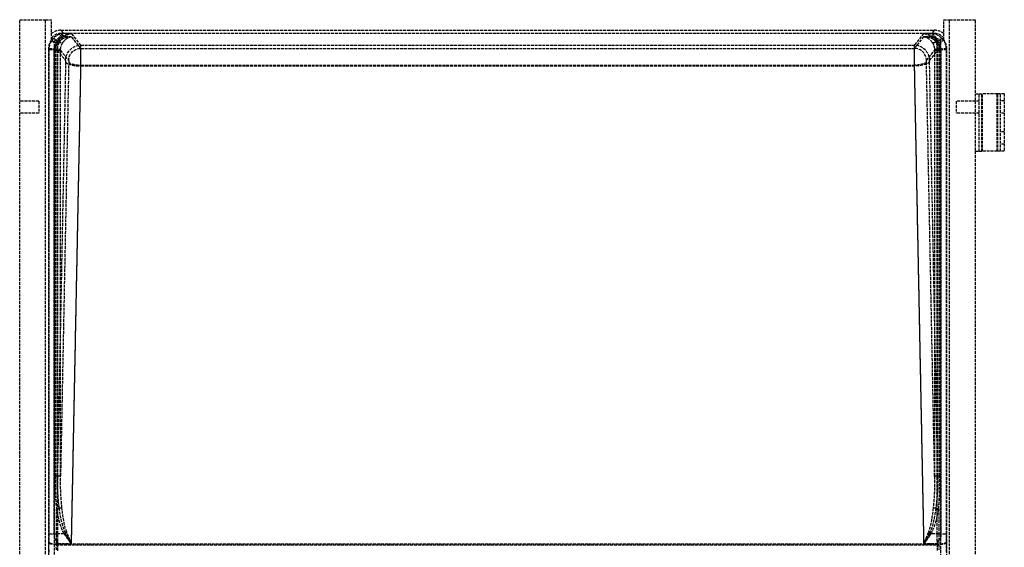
# Model space of a CAD drawing. Header units: millimetres. Extents: x 0 to 512, y -16 to 500.
# Tile 3 of 3: x 0 to 512, y 225 to 500. Entities that reach past the tile are written whole.
import ezdxf

# ---------------------------------------------------------------- set-up
doc = ezdxf.new("R2010")
doc.units = ezdxf.units.MM
doc.header["$LTSCALE"] = 10
doc.linetypes.add('ALLCAD_Strich', pattern=[0.2, 0.15, -0.05])
doc.layers.add('BESCH_KONT_sich_schn_grun_2d', color=10, linetype='Continuous')

msp = doc.modelspace()

# ---------------------------------------------------------------- linework, layer by layer
at = {"layer": 'BESCH_KONT_sich_schn_grun_2d', "linetype": 'ALLCAD_Strich'}
for p, q in [((0, 0), (0, 500)), ((0, 500), (13.5, 500)), ((13.5, 500), (16.5, 500)), ((13.5, 0), (13.5, 500)), ((16.5, 489.57), (16.5, 500)), ((480.5, 500), (483.5, 500)), ((480.5, 489.57), (480.5, 500)), ((483.5, 0), (483.5, 500)), ((483.5, 500), (497, 500)), ((497, 0), (497, 500)), ((21.47, 494.5), (475.53, 494.5)), ((22.85, 492.78), (21.47, 494.5)), ((22.85, 491.15), (21.48, 492.86)), ((475.52, 492.86), (21.48, 492.86)), ((26.96, 492.78), (22.85, 492.78)), ((31.82, 486.69), (26.96, 492.78)), ((470.04, 492.78), (465.18, 486.69)), ((474.15, 492.78), (470.04, 492.78)), ((475.53, 494.5), (474.15, 492.78)), ((475.52, 492.86), (474.15, 491.15)), ((18.14, 490.07), (16.5, 490.08)), ((17.82, 488.1), (16.5, 489.75)), ((19.86, 487.92), (18.14, 490.07)), ((18.14, 3.74), (18.14, 490.07)), ((19.89, 228.58), (19.89, 487.32)), ((26.96, 491.15), (22.85, 491.15)), ((31.82, 485.07), (26.96, 491.15)), ((31.82, 486.69), (465.18, 486.69)), ((470.04, 491.15), (465.18, 485.07)), ((474.15, 491.15), (470.04, 491.15)), ((477.11, 228.58), (477.11, 487.32)), ((477.14, 487.92), (478.86, 490.07)), ((480.5, 490.08), (478.86, 490.07)), ((478.86, 490.07), (478.86, 3.74)), ((480.5, 489.75), (479.18, 488.1)), ((14.9, 484.77), (14.9, 2.44)), ((14.9, 484.77), (15.13, 484.48)), ((15.13, 484.48), (15.13, 232.48)), ((15.13, 484.48), (18.22, 484.48)), ((15.16, 485.13), (18.25, 484.88)), ((17.99, 232.48), (17.99, 484.48)), ((18.22, 484.48), (18.59, 484.48)), ((19.61, 484.02), (18.22, 484.02)), ((18.22, 484.02), (18.22, 262.5)), ((18.58, 484.02), (18.58, 262.5)), ((19.61, 262.5), (19.61, 484.02)), ((19.61, 484.02), (23.84, 478.72)), ((21.23, 484.02), (19.61, 484.02)), ((21.23, 262.5), (21.23, 484.02)), ((21.23, 484.02), (25.47, 478.72)), ((31.82, 485.07), (465.18, 485.07)), ((471.53, 478.72), (475.77, 484.02)), ((473.16, 478.72), (477.39, 484.02)), ((475.77, 484.02), (477.39, 484.02)), ((475.77, 484.02), (475.77, 262.5)), ((477.39, 484.02), (478.78, 484.02)), ((477.39, 484.02), (477.39, 262.5)), ((478.41, 484.48), (478.78, 484.48)), ((478.42, 262.5), (478.42, 484.02)), ((478.75, 484.88), (481.84, 485.13)), ((478.78, 484.48), (481.87, 484.48)), ((478.78, 262.5), (478.78, 484.02)), ((479.01, 484.48), (479.01, 232.48)), ((481.87, 484.48), (482.1, 484.77)), ((481.87, 232.48), (481.87, 484.48)), ((482.1, 2.44), (482.1, 484.77)), ((23.87, 478.09), (19.61, 262.5)), ((25.5, 478.09), (21.23, 262.5)), ((26.93, 227.48), (31.85, 476.35)), ((31.85, 476.35), (465.15, 476.35)), ((465.15, 476.35), (470.07, 227.48)), ((475.77, 262.5), (471.5, 478.09)), ((477.39, 262.5), (473.13, 478.09)), ((26.93, 227.04), (31.85, 475.91)), ((31.85, 475.91), (465.15, 475.91)), ((465.15, 475.91), (470.07, 227.04)), ((497, 461.5), (500.31, 461.5)), ((499, 431.5), (499, 461.5)), ((508.35, 461.5), (500.31, 461.5)), ((500.31, 431.5), (500.31, 461.5)), ((500.65, 431.5), (500.65, 461.5)), ((510, 461.5), (508.35, 461.5)), ((508.35, 431.5), (508.35, 461.5)), ((508.69, 431.5), (508.69, 461.5)), ((510, 431.5), (510, 461.5)), ((512, 461.5), (510, 461.5)), ((512, 461.5), (512, 431.5)), ((10, 457.65), (0, 457.65)), ((10, 457.65), (10, 451.35)), ((487, 457.65), (487, 451.35)), ((499, 457.65), (487, 457.65)), ((512, 457.7), (510, 457.7)), ((10, 451.35), (0, 451.35)), ((499, 451.35), (487, 451.35)), ((512, 451.3), (510, 451.3)), ((512, 441.7), (510, 441.7)), ((512, 435.3), (510, 435.3)), ((497, 431.5), (500.31, 431.5)), ((508.35, 431.5), (500.31, 431.5)), ((510, 431.5), (508.35, 431.5)), ((512, 431.5), (510, 431.5)), ((19.61, 262.5), (18.22, 262.5)), ((21.23, 262.5), (19.61, 262.5)), ((477.39, 262.5), (475.77, 262.5)), ((478.78, 262.5), (477.39, 262.5)), ((20.62, 245.76), (19.12, 245.52)), ((477.88, 245.52), (476.38, 245.76)), ((19.12, 232.48), (19.12, 245.52)), ((477.88, 245.52), (477.88, 232.48)), ((15.13, 232.48), (19.12, 232.48)), ((23.11, 232.48), (19.12, 232.48)), ((23.83, 232.92), (23.11, 232.48)), ((473.17, 232.92), (473.89, 232.48)), ((477.88, 232.48), (473.89, 232.48)), ((477.88, 232.48), (481.87, 232.48)), ((15.09, 228.13), (15.08, 227.93)), ((19.07, 226.84), (19.08, 227.04)), ((19.07, 226.84), (477.93, 226.84)), ((19.08, 227.04), (26.93, 227.04)), ((19.86, 227.29), (19.87, 227.48)), ((19.86, 227.29), (477.14, 227.29)), ((19.87, 227.48), (26.93, 227.48)), ((470.07, 227.48), (477.13, 227.48)), ((470.07, 227.04), (477.92, 227.04)), ((477.13, 227.48), (477.14, 227.29)), ((477.92, 227.04), (477.93, 226.84)), ((481.92, 227.93), (481.91, 228.13))]:
    msp.add_line(p, q, dxfattribs=at)
for centre, major_axis, ratio, start_param, end_param in [((22.85, 484.81), (-3.73, -7.16), 0.94451, -2.637955, -1.154425), ((21.52, 486.47), (-5.03, 6.29), 0.993786, -0.671256, -0.001034), ((21.52, 486.47), (-4, 5.01), 0.993786, -0.671256, 0.2271), ((26.96, 484.81), (-8.86, -2.63), 0.852521, -1.818861, -0.955446), ((470.04, 484.81), (8.86, -2.63), 0.852521, 0.955446, 1.818861), ((474.15, 484.81), (-3.73, 7.16), 0.94451, -1.987167, -0.503637), ((475.48, 486.47), (4, 5.01), 0.993786, -0.2271, 0.671256), ((475.48, 486.47), (5.03, 6.29), 0.993786, 0.001034, 0.671256), ((22.92, 484.72), (-5.03, 6.29), 0.993786, 0.250467, 0.89346), ((22.85, 484.81), (-2.91, -5.75), 0.931562, -2.643588, -1.673766), ((26.96, 484.81), (-9.11, -1.06), 0.689327, -1.65091, -0.787495), ((20.01, 490.5), (1.44, -1.08), 0.49696, -1.216284, -0.126238), ((31.82, 478.22), (0, 8.5), 0.004113, -1.846598, -0.087266), ((465.18, 478.22), (0, -8.5), 0.004113, -3.054326, -1.294994), ((465.18, 478.72), (-6.25, 4.99), 0.993786, -2.464257, -0.89954), ((470.04, 484.81), (9.11, -1.06), 0.689327, 0.787495, 1.65091), ((474.15, 484.81), (-2.91, 5.75), 0.931562, -1.467827, -0.498005), ((476.99, 490.5), (-1.44, -1.08), 0.49696, 0.126238, 1.216284), ((474.08, 484.72), (5.03, 6.29), 0.993786, -0.89346, -0.250467), ((23.13, 484.46), (-4.99, 6.25), 0.999981, 0.812274, 0.89346), ((31.82, 478.22), (0, 6.87), 0.005089, -1.846598, -0.087266), ((465.18, 478.22), (0, -6.87), 0.005089, -3.054326, -1.294994), ((465.18, 478.72), (-4.98, 3.98), 0.993786, -2.464257, -0.89954), ((473.87, 484.46), (4.99, 6.25), 0.999981, -0.89346, -0.812274), ((31.85, 478.09), (-8, 0.16), 0.272269, 0.072559, 1.576185), ((31.85, 478.09), (-6.37, 0.13), 0.272269, 0.072559, 1.576185), ((27.65, 265.45), (-0.71, -35.99), 0.272269, -0.978632, -0.407589), ((469.35, 265.45), (0.71, -35.99), 0.272269, 0.407589, 0.978632), ((18, 232.48), (0, 20), 0.055941, -1.846598, -1.570796), ((18, 232.48), (0, 18.37), 0.060905, -1.77008, -1.570796), ((479, 232.48), (0, -20), 0.055941, -1.570796, -1.294994), ((479, 232.48), (0, -18.37), 0.060905, -1.570796, -1.371513), ((15.69, 225.48), (0, -9), 0.069927, -1.846598, -1.287002), ((18.63, 232.48), (0, 18.37), 0.069927, -1.846598, -1.784741), ((478.37, 232.48), (0, -18.37), 0.069927, -1.356851, -1.294994), ((481.31, 225.48), (0, 9), 0.069927, -1.85459, -1.294994)]:
    msp.add_ellipse(centre, major_axis=major_axis, ratio=ratio, start_param=start_param, end_param=end_param, dxfattribs=at)
at = {"layer": 'BESCH_KONT_sich_schn_grun_2d', "linetype": 'ALLCAD_Strich', "extrusion": (0, 0, -1)}
for centre, major_axis, ratio, start_param, end_param in [((22.85, 484.81), (0.41, 8), 0.46363, -0.974696, -0.111281), ((26.96, 484.81), (3.48, 7.42), 0.871964, -1.357724, -0.494309), ((470.04, 484.81), (3.48, -7.42), 0.871964, -2.647284, -1.783869), ((474.15, 484.81), (0.41, -8), 0.46363, -3.030311, -2.166896), ((22.85, 484.81), (0.49, 6.36), 0.581202, -0.995546, -0.132131), ((26.96, 484.81), (2.73, 5.97), 0.841278, -1.361014, -0.497599), ((31.82, 478.72), (6.25, 4.99), 0.993786, -2.464257, -0.89954), ((470.04, 484.81), (2.73, -5.97), 0.841278, -2.643994, -1.780579), ((474.15, 484.81), (0.49, -6.36), 0.581202, -3.009461, -2.146046), ((17.82, 484.48), (1.8, -0.09), 0.010876, -1.345676, -0.073801), ((17.85, 484.91), (1.79, -0.16), 0.002156, -1.347599, -0.077389), ((31.82, 478.72), (4.98, 3.98), 0.993786, -2.464257, -0.89954), ((479.15, 484.91), (-1.79, -0.16), 0.002156, 0.077389, 1.347599), ((479.18, 484.48), (-1.8, -0.09), 0.010876, 0.073801, 1.345676), ((23.84, 478.22), (0, -0.5), 0.069927, -3.054326, -1.294994), ((25.47, 478.22), (0, -0.5), 0.069927, -3.054326, -1.294994), ((465.15, 478.09), (8, 0.16), 0.272269, 0.072559, 1.576185), ((465.15, 478.09), (6.37, 0.13), 0.272269, 0.072559, 1.576185), ((471.53, 478.22), (0, 0.5), 0.069927, -1.846598, -0.087266), ((473.16, 478.22), (0, 0.5), 0.069927, -1.846598, -0.087266), ((27.65, 265.45), (-0.7, -35.5), 0.225329, 0.407589, 0.978632), ((27.65, 265.45), (-0.69, -35.05), 0.181689, 0.407589, 0.978632), ((469.35, 265.45), (0.69, -35.05), 0.181689, -0.978632, -0.407589), ((469.35, 265.45), (0.7, -35.5), 0.225329, -0.978632, -0.407589), ((14.01, 232.48), (0, -16), 0.069927, -1.570796, -1.294994), ((482.99, 232.48), (0, 16), 0.069927, -1.846598, -1.570796), ((19.07, 227.93), (-4, 0.08), 0.272269, -1.576185, -0.072559), ((19.08, 228.13), (-4, 0.08), 0.272269, -1.576185, -0.072559), ((19.68, 225.48), (0, 5), 0.125868, -1.85459, -1.294994), ((276.6, 232.48), (-262.7, 0), 0.069927, -0.213945, -0.199284), ((20.31, 225.48), (0, -6.63), 0.069927, 1.287002, 1.846598), ((220.4, 232.48), (262.7, 0), 0.069927, 0.199284, 0.213945), ((476.69, 225.48), (0, 6.63), 0.069927, 1.294994, 1.85459), ((477.92, 228.13), (4, 0.08), 0.272269, 0.072559, 1.576185), ((477.93, 227.93), (4, 0.08), 0.272269, 0.072559, 1.576185), ((477.32, 225.48), (0, -5), 0.125868, -1.846598, -1.287002)]:
    msp.add_ellipse(centre, major_axis=major_axis, ratio=ratio, start_param=start_param, end_param=end_param, dxfattribs=at)
at = {"layer": 'BESCH_KONT_sich_schn_grun_2d', "linetype": 'ALLCAD_Strich'}
for points, knots in [([(19.62, 487.93), (19.44, 487.93), (19.26, 487.93), (18.86, 487.95), (18.66, 487.96), (18.29, 487.99), (18.14, 488.01), (17.91, 488.05), (17.84, 488.07), (17.82, 488.1)], [-0.2830314, -0.2830314, -0.2830314, -0.2830314, -0.2283683, -0.2283683, -0.1565074, -0.1565074, -0.0823234, -0.0823234, 0, 0, 0, 0]), ([(18, 484.9), (18.01, 485.03), (18.03, 485.15), (18.09, 485.42), (18.12, 485.56), (18.26, 485.92), (18.38, 486.15), (18.68, 486.55), (18.87, 486.72), (19.07, 486.84), (19.08, 486.85), (19.09, 486.85)], [-0.2127567, -0.2127567, -0.2127567, -0.2127567, -0.1848218, -0.1848218, -0.1537942, -0.1537942, -0.0994921, -0.0994921, -0.0419932, -0.0419932, -0.0386489, -0.0386489, -0.0386489, -0.0386489]), ([(20.01, 489.46), (19.57, 488.86), (19.17, 488.17), (18.55, 486.63), (18.33, 485.76), (18.25, 484.88)], [-0.637089, -0.637089, -0.637089, -0.637089, -0.3298292, -0.3298292, 0, 0, 0, 0]), ([(19.09, 486.85), (19.08, 486.83), (19.07, 486.81), (19.06, 486.79), (18.94, 486.48), (18.84, 486.16), (18.69, 485.51), (18.64, 485.18), (18.61, 484.85)], [-0.3290201, -0.3290201, -0.3290201, -0.3290201, -0.3185445, -0.3185445, -0.3185445, -0.1592723, -0.1592723, 0, 0, 0, 0]), ([(19.64, 484.75), (19.72, 485.64), (19.94, 486.53), (20.56, 488.08), (20.95, 488.75), (21.38, 489.35)], [0, 0, 0, 0, 0.3298292, 0.3298292, 0.637089, 0.637089, 0.637089, 0.637089]), ([(21.26, 484.6), (21.29, 484.95), (21.34, 485.29), (21.5, 485.96), (21.6, 486.29), (21.72, 486.6), (21.84, 486.92), (21.98, 487.22), (22.28, 487.78), (22.44, 488.05), (22.61, 488.3)], [0, 0, 0, 0, 0.1592723, 0.1592723, 0.3185445, 0.3185445, 0.3185445, 0.4778168, 0.4778168, 0.637089, 0.637089, 0.637089, 0.637089]), ([(474.39, 488.3), (474.56, 488.05), (474.72, 487.78), (475.02, 487.22), (475.16, 486.92), (475.28, 486.6), (475.4, 486.29), (475.5, 485.96), (475.66, 485.29), (475.71, 484.95), (475.74, 484.6)], [0, 0, 0, 0, 0.1592723, 0.1592723, 0.3185445, 0.3185445, 0.3185445, 0.4778168, 0.4778168, 0.637089, 0.637089, 0.637089, 0.637089]), ([(475.62, 489.35), (476.1, 488.68), (476.53, 487.9), (477.11, 486.32), (477.29, 485.54), (477.36, 484.75)], [0, 0, 0, 0, 0.3462985, 0.3462985, 0.637089, 0.637089, 0.637089, 0.637089]), ([(478.75, 484.88), (478.68, 485.66), (478.5, 486.42), (477.93, 488), (477.49, 488.78), (476.99, 489.46)], [-0.637089, -0.637089, -0.637089, -0.637089, -0.3462985, -0.3462985, 0, 0, 0, 0]), ([(479.18, 488.1), (479.16, 488.08), (479.11, 488.06), (478.93, 488.02), (478.8, 488), (478.46, 487.97), (478.25, 487.95), (477.82, 487.94), (477.6, 487.93), (477.38, 487.93)], [-0.2975752, -0.2975752, -0.2975752, -0.2975752, -0.2278253, -0.2278253, -0.1559174, -0.1559174, -0.0818659, -0.0818659, -0.0145723, -0.0145723, -0.0145723, -0.0145723]), ([(477.91, 486.85), (477.99, 486.81), (478.06, 486.76), (478.33, 486.54), (478.52, 486.32), (478.77, 485.85), (478.85, 485.64), (478.95, 485.26), (478.98, 485.08), (479, 484.9)], [-0.2441242, -0.2441242, -0.2441242, -0.2441242, -0.214076, -0.214076, -0.1196734, -0.1196734, -0.0537111, -0.0537111, 0, 0, 0, 0]), ([(478.39, 484.85), (478.36, 485.18), (478.31, 485.51), (478.16, 486.16), (478.06, 486.48), (477.94, 486.79), (477.93, 486.81), (477.92, 486.83), (477.91, 486.85)], [-0.637089, -0.637089, -0.637089, -0.637089, -0.4778168, -0.4778168, -0.3185445, -0.3185445, -0.3185445, -0.3080689, -0.3080689, -0.3080689, -0.3080689]), ([(17.99, 484.48), (17.99, 484.55), (17.99, 484.62), (18, 484.76), (18, 484.83), (18, 484.9)], [-0.04175473, -0.04175473, -0.04175473, -0.04175473, -0.02087853, -0.02087853, 0, 0, 0, 0]), ([(18.25, 484.88), (18.24, 484.81), (18.24, 484.75), (18.23, 484.61), (18.23, 484.55), (18.22, 484.48)], [0, 0, 0, 0, 0.02151285, 0.02151285, 0.04306434, 0.04306434, 0.04306434, 0.04306434]), ([(18.22, 484.48), (18.22, 484.41), (18.22, 484.33), (18.22, 484.18), (18.22, 484.1), (18.22, 484.02)], [0, 0, 0, 0, 0.02295831, 0.02295831, 0.04591662, 0.04591662, 0.04591662, 0.04591662]), ([(18.61, 484.85), (18.49, 484.86), (18.37, 484.87), (18.26, 484.88), (18.25, 484.88)], [0.1493865, 0.1493865, 0.1493865, 0.1493865, 0.25, 0.2562563, 0.2562563, 0.2562563, 0.2562563]), ([(18.59, 484.48), (18.59, 484.44), (18.59, 484.41), (18.59, 484.33), (18.59, 484.29), (18.59, 484.25), (18.58, 484.21), (18.58, 484.18), (18.58, 484.1), (18.58, 484.06), (18.58, 484.02)], [0, 0, 0, 0, 0.01147915, 0.01147915, 0.02295831, 0.02295831, 0.02295831, 0.03443746, 0.03443746, 0.04591662, 0.04591662, 0.04591662, 0.04591662]), ([(18.61, 484.85), (18.61, 484.82), (18.6, 484.79), (18.6, 484.73), (18.6, 484.7), (18.6, 484.67), (18.59, 484.64), (18.59, 484.6), (18.59, 484.54), (18.59, 484.51), (18.59, 484.48)], [0, 0, 0, 0, 0.01076609, 0.01076609, 0.02153217, 0.02153217, 0.02153217, 0.03229826, 0.03229826, 0.04306434, 0.04306434, 0.04306434, 0.04306434]), ([(19.61, 484.02), (19.61, 484.09), (19.61, 484.15), (19.61, 484.27), (19.61, 484.34), (19.62, 484.4)], [-0.04591662, -0.04591662, -0.04591662, -0.04591662, -0.02295831, -0.02295831, 0, 0, 0, 0]), ([(19.62, 484.4), (19.62, 484.46), (19.62, 484.52), (19.63, 484.63), (19.63, 484.69), (19.64, 484.75)], [-0.04306434, -0.04306434, -0.04306434, -0.04306434, -0.02151285, -0.02151285, 0, 0, 0, 0]), ([(21.23, 484.02), (21.23, 484.05), (21.23, 484.07), (21.23, 484.12), (21.23, 484.15), (21.23, 484.17), (21.23, 484.2), (21.24, 484.22), (21.24, 484.27), (21.24, 484.3), (21.24, 484.32)], [-0.04591662, -0.04591662, -0.04591662, -0.04591662, -0.03443746, -0.03443746, -0.02295831, -0.02295831, -0.02295831, -0.01147915, -0.01147915, 0, 0, 0, 0]), ([(21.24, 484.32), (21.24, 484.35), (21.24, 484.37), (21.24, 484.42), (21.25, 484.44), (21.25, 484.46), (21.25, 484.49), (21.25, 484.51), (21.25, 484.56), (21.26, 484.58), (21.26, 484.6)], [-0.04306434, -0.04306434, -0.04306434, -0.04306434, -0.03229826, -0.03229826, -0.02153217, -0.02153217, -0.02153217, -0.01076609, -0.01076609, 0, 0, 0, 0]), ([(475.74, 484.6), (475.74, 484.58), (475.75, 484.56), (475.75, 484.51), (475.75, 484.49), (475.75, 484.46), (475.75, 484.44), (475.76, 484.42), (475.76, 484.37), (475.76, 484.35), (475.76, 484.32)], [-0.04306434, -0.04306434, -0.04306434, -0.04306434, -0.03229826, -0.03229826, -0.02153217, -0.02153217, -0.02153217, -0.01076609, -0.01076609, 0, 0, 0, 0]), ([(475.76, 484.32), (475.76, 484.3), (475.76, 484.27), (475.76, 484.22), (475.77, 484.2), (475.77, 484.17), (475.77, 484.15), (475.77, 484.12), (475.77, 484.07), (475.77, 484.05), (475.77, 484.02)], [0, 0, 0, 0, 0.0114784, 0.0114784, 0.0229568, 0.0229568, 0.0229568, 0.03443521, 0.03443521, 0.04591361, 0.04591361, 0.04591361, 0.04591361]), ([(477.36, 484.75), (477.37, 484.69), (477.37, 484.63), (477.38, 484.52), (477.38, 484.46), (477.38, 484.4)], [-0.04306434, -0.04306434, -0.04306434, -0.04306434, -0.02153217, -0.02153217, 0, 0, 0, 0]), ([(478.75, 484.88), (478.74, 484.88), (478.63, 484.87), (478.51, 484.86), (478.39, 484.85)], [-0.2562563, -0.2562563, -0.2562563, -0.2562563, -0.25, -0.1493865, -0.1493865, -0.1493865, -0.1493865]), ([(478.41, 484.48), (478.41, 484.51), (478.41, 484.54), (478.41, 484.6), (478.41, 484.64), (478.4, 484.67), (478.4, 484.7), (478.4, 484.73), (478.4, 484.79), (478.39, 484.82), (478.39, 484.85)], [0, 0, 0, 0, 0.01076609, 0.01076609, 0.02153217, 0.02153217, 0.02153217, 0.03229826, 0.03229826, 0.04306434, 0.04306434, 0.04306434, 0.04306434]), ([(478.42, 484.02), (478.42, 484.06), (478.42, 484.1), (478.42, 484.18), (478.42, 484.21), (478.41, 484.25), (478.41, 484.29), (478.41, 484.33), (478.41, 484.41), (478.41, 484.44), (478.41, 484.48)], [-0.04591361, -0.04591361, -0.04591361, -0.04591361, -0.03443521, -0.03443521, -0.0229568, -0.0229568, -0.0229568, -0.0114784, -0.0114784, 0, 0, 0, 0]), ([(478.78, 484.48), (478.77, 484.55), (478.77, 484.61), (478.76, 484.75), (478.76, 484.81), (478.75, 484.88)], [0, 0, 0, 0, 0.02153217, 0.02153217, 0.04306434, 0.04306434, 0.04306434, 0.04306434]), ([(479, 484.9), (479, 484.83), (479, 484.76), (479.01, 484.62), (479.01, 484.55), (479.01, 484.48)], [-0.04175473, -0.04175473, -0.04175473, -0.04175473, -0.02087592, -0.02087592, 0, 0, 0, 0]), ([(18.22, 262.5), (18.22, 260.11), (18.26, 257.7), (18.5, 252.03), (18.76, 248.73), (19.12, 245.52)], [-1.703665, -1.703665, -1.703665, -1.703665, -0.976239, -0.976239, 0, 0, 0, 0]), ([(18.58, 262.5), (18.58, 261.1), (18.59, 259.69), (18.63, 256.87), (18.66, 255.46), (18.71, 254.04), (18.75, 252.62), (18.81, 251.19), (18.94, 248.34), (19.02, 246.92), (19.12, 245.52)], [-1.703665, -1.703665, -1.703665, -1.703665, -1.277749, -1.277749, -0.851833, -0.851833, -0.851833, -0.425916, -0.425916, 0, 0, 0, 0]), ([(20.62, 245.76), (20.2, 248.93), (19.91, 252.18), (19.64, 257.77), (19.6, 260.14), (19.61, 262.5)], [0, 0, 0, 0, 0.976239, 0.976239, 1.703665, 1.703665, 1.703665, 1.703665]), ([(21.97, 245.99), (21.83, 247.35), (21.71, 248.73), (21.51, 251.5), (21.43, 252.88), (21.37, 254.26), (21.31, 255.65), (21.27, 257.02), (21.23, 259.77), (21.22, 261.14), (21.23, 262.5)], [0, 0, 0, 0, 0.425916, 0.425916, 0.851833, 0.851833, 0.851833, 1.277749, 1.277749, 1.703665, 1.703665, 1.703665, 1.703665]), ([(475.77, 262.5), (475.78, 261.14), (475.77, 259.77), (475.73, 257.02), (475.69, 255.65), (475.63, 254.26), (475.57, 252.88), (475.49, 251.5), (475.29, 248.73), (475.17, 247.35), (475.03, 245.99)], [10.026866, 10.026866, 10.026866, 10.026866, 10.452782, 10.452782, 10.878698, 10.878698, 10.878698, 11.304615, 11.304615, 11.730531, 11.730531, 11.730531, 11.730531]), ([(477.39, 262.5), (477.4, 261.51), (477.39, 260.51), (477.34, 257.23), (477.24, 254.94), (476.92, 250.34), (476.68, 248.03), (476.38, 245.76)], [10.026866, 10.026866, 10.026866, 10.026866, 10.333239, 10.333239, 11.031885, 11.031885, 11.730531, 11.730531, 11.730531, 11.730531]), ([(477.88, 245.52), (478.14, 247.82), (478.35, 250.17), (478.63, 254.84), (478.72, 257.16), (478.78, 260.48), (478.78, 261.49), (478.78, 262.5)], [-11.730531, -11.730531, -11.730531, -11.730531, -11.031885, -11.031885, -10.333239, -10.333239, -10.026866, -10.026866, -10.026866, -10.026866]), ([(477.88, 245.52), (477.98, 246.92), (478.06, 248.34), (478.19, 251.19), (478.25, 252.62), (478.29, 254.04), (478.34, 255.46), (478.37, 256.87), (478.41, 259.69), (478.42, 261.1), (478.42, 262.5)], [-11.730531, -11.730531, -11.730531, -11.730531, -11.304615, -11.304615, -10.878698, -10.878698, -10.878698, -10.452782, -10.452782, -10.026866, -10.026866, -10.026866, -10.026866]), ([(21.97, 245.99), (21.82, 245.96), (21.46, 245.9), (20.96, 245.82), (20.66, 245.77), (20.62, 245.76)], [0, 0, 0, 0, 0.25, 0.5, 0.543175, 0.543175, 0.543175, 0.543175]), ([(476.38, 245.76), (476.34, 245.77), (476.04, 245.82), (475.54, 245.9), (475.18, 245.96), (475.03, 245.99)], [-0.543175, -0.543175, -0.543175, -0.543175, -0.5, -0.25, 0, 0, 0, 0]), ([(19.1, 228.85), (19.02, 228.88), (18.94, 228.92), (18.78, 229.06), (18.7, 229.16), (18.48, 229.5), (18.34, 229.84), (18.07, 230.92), (17.99, 231.71), (17.99, 232.48)], [-0.4920565, -0.4920565, -0.4920565, -0.4920565, -0.4475858, -0.4475858, -0.3834665, -0.3834665, -0.2332615, -0.2332615, 0, 0, 0, 0]), ([(23.11, 232.48), (23.72, 231.55), (24.35, 230.63), (25.63, 228.81), (26.28, 227.91), (26.93, 227.04)], [-0.7084302, -0.7084302, -0.7084302, -0.7084302, -0.3530359, -0.3530359, 0.0023584, 0.0023584, 0.0023584, 0.0023584]), ([(23.11, 232.48), (23.41, 232.06), (23.72, 231.63), (24.35, 230.78), (24.67, 230.36), (24.99, 229.95), (25.31, 229.53), (25.63, 229.11), (26.28, 228.29), (26.61, 227.88), (26.93, 227.48)], [-0.7084302, -0.7084302, -0.7084302, -0.7084302, -0.5307331, -0.5307331, -0.3530359, -0.3530359, -0.3530359, -0.1753388, -0.1753388, 0.0023584, 0.0023584, 0.0023584, 0.0023584]), ([(24.48, 233.31), (24.38, 233.25), (24.16, 233.12), (23.94, 232.99), (23.83, 232.92)], [-1, -1, -1, -1, -0.75, -0.509447, -0.509447, -0.509447, -0.509447]), ([(26.93, 227.04), (26.4, 227.99), (25.88, 228.96), (24.84, 230.93), (24.33, 231.92), (23.83, 232.92)], [-0.0023584, -0.0023584, -0.0023584, -0.0023584, 0.3530359, 0.3530359, 0.7084302, 0.7084302, 0.7084302, 0.7084302]), ([(26.93, 227.48), (26.72, 227.96), (26.51, 228.44), (26.1, 229.4), (25.89, 229.89), (25.69, 230.37), (25.48, 230.86), (25.28, 231.35), (24.88, 232.33), (24.68, 232.82), (24.48, 233.31)], [-0.0023584, -0.0023584, -0.0023584, -0.0023584, 0.1753388, 0.1753388, 0.3530359, 0.3530359, 0.3530359, 0.5307331, 0.5307331, 0.7084302, 0.7084302, 0.7084302, 0.7084302]), ([(472.52, 233.31), (472.32, 232.82), (472.12, 232.33), (471.72, 231.35), (471.52, 230.86), (471.31, 230.37), (471.11, 229.89), (470.9, 229.4), (470.49, 228.44), (470.28, 227.96), (470.07, 227.48)], [0, 0, 0, 0, 0.1776971, 0.1776971, 0.3553943, 0.3553943, 0.3553943, 0.5330914, 0.5330914, 0.7107886, 0.7107886, 0.7107886, 0.7107886]), ([(473.17, 232.92), (472.67, 231.92), (472.16, 230.93), (471.12, 228.96), (470.6, 227.99), (470.07, 227.04)], [0, 0, 0, 0, 0.3553943, 0.3553943, 0.7107886, 0.7107886, 0.7107886, 0.7107886]), ([(470.07, 227.04), (470.72, 227.91), (471.37, 228.81), (472.65, 230.63), (473.28, 231.55), (473.89, 232.48)], [-0.7107886, -0.7107886, -0.7107886, -0.7107886, -0.3553943, -0.3553943, 0, 0, 0, 0]), ([(470.07, 227.48), (470.39, 227.88), (470.72, 228.29), (471.37, 229.11), (471.69, 229.53), (472.01, 229.95), (472.33, 230.36), (472.65, 230.78), (473.28, 231.63), (473.59, 232.06), (473.89, 232.48)], [-0.7107886, -0.7107886, -0.7107886, -0.7107886, -0.5330914, -0.5330914, -0.3553943, -0.3553943, -0.3553943, -0.1776971, -0.1776971, 0, 0, 0, 0]), ([(472.52, 233.31), (472.62, 233.25), (472.84, 233.12), (473.06, 232.99), (473.17, 232.92)], [0, 0, 0, 0, 0.25, 0.490553, 0.490553, 0.490553, 0.490553]), ([(479.01, 232.48), (479.01, 232.07), (478.99, 231.64), (478.9, 230.88), (478.83, 230.51), (478.63, 229.76), (478.49, 229.44), (478.26, 229.12), (478.19, 229.03), (478.04, 228.91), (477.97, 228.87), (477.9, 228.85)], [-0.2892596, -0.2892596, -0.2892596, -0.2892596, -0.2084622, -0.2084622, -0.1392959, -0.1392959, -0.0564361, -0.0564361, -0.0221155, -0.0221155, 0, 0, 0, 0])]:
    msp.add_open_spline(points, degree=3, knots=knots, dxfattribs=at)
for points in [[(19.09, 486.85), (19.31, 486.98), (19.56, 487.13), (19.89, 487.32)], [(20.01, 488.51), (19.87, 488.32), (19.74, 488.13), (19.62, 487.93)], [(19.86, 487.92), (19.78, 487.92), (19.7, 487.93), (19.62, 487.93)], [(19.89, 487.32), (19.88, 487.52), (19.87, 487.72), (19.86, 487.92)], [(20.01, 488.51), (20.28, 488.38), (20.81, 488.16), (21.55, 488.02), (22.18, 488.05), (22.49, 488.2), (22.61, 488.3)], [(474.39, 488.3), (474.51, 488.2), (474.82, 488.05), (475.45, 488.02), (476.19, 488.16), (476.72, 488.38), (476.99, 488.51)], [(477.38, 487.93), (477.26, 488.13), (477.13, 488.32), (476.99, 488.51)], [(477.14, 487.92), (477.13, 487.72), (477.12, 487.52), (477.11, 487.32)], [(477.11, 487.32), (477.44, 487.13), (477.69, 486.98), (477.91, 486.85)], [(477.38, 487.93), (477.3, 487.93), (477.22, 487.92), (477.14, 487.92)], [(18.59, 484.48), (18.94, 484.46), (19.62, 484.43), (20.47, 484.38), (21.04, 484.34), (21.21, 484.33), (21.24, 484.32)], [(18.61, 484.85), (18.96, 484.82), (19.64, 484.76), (20.48, 484.68), (21.06, 484.62), (21.23, 484.61), (21.26, 484.6)], [(475.74, 484.6), (475.77, 484.61), (475.94, 484.62), (476.52, 484.68), (477.36, 484.76), (478.04, 484.82), (478.39, 484.85)], [(475.76, 484.32), (475.79, 484.33), (475.96, 484.34), (476.53, 484.38), (477.38, 484.43), (478.06, 484.46), (478.41, 484.48)], [(477.38, 484.4), (477.39, 484.27), (477.39, 484.15), (477.39, 484.02)], [(478.78, 484.02), (478.78, 484.18), (478.78, 484.33), (478.78, 484.48)]]:
    msp.add_open_spline(points, degree=3, dxfattribs=at)

doc.saveas('drawing.dxf')
